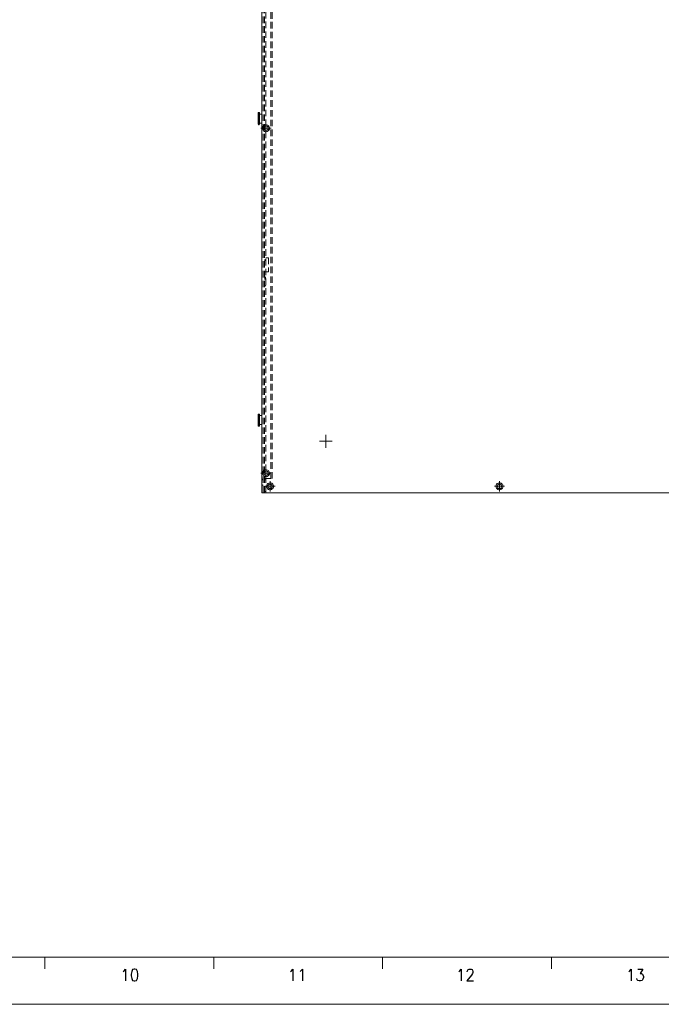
# Model space of a CAD drawing. Header units: millimetres. Extents: x 4497 to 13960, y 12291 to 16372.
# Tile 34 of 217: x 5730 to 6230, y 12784 to 13551. Entities that reach past the tile are written whole.
import ezdxf
from ezdxf.enums import TextEntityAlignment as Align

# ---------------------------------------------------------------- set-up
doc = ezdxf.new("R2010")
doc.units = ezdxf.units.MM
doc.header["$LTSCALE"] = 0.8
doc.linetypes.add('CENTER', pattern=[50.8, 31.75, -6.35, 6.35, -6.35])
doc.linetypes.add('HIDDEN', pattern=[9.525, 6.35, -3.175])
doc.layers.get('0').update_dxf_attribs({"linetype": 'CONTINUOUS', "lineweight": 0})
doc.layers.add('1', color=2, linetype='CENTER', lineweight=0)
doc.layers.add('3', color=5, linetype='HIDDEN', lineweight=0)
doc.styles.get("Standard").update_dxf_attribs({"font": 'romans.shx', "width": 0.8, "oblique": 5, "bigfont": 'whgtxt.shx'})

# ---------------------------------------------------------------- blocks, each defined once
blk = doc.blocks.new('X')
at = {"layer": '1'}
for p, q in [((5251.84, 13719.59), (5251.84, 13727.59)), ((5247.84, 13723.59), (5255.84, 13723.59))]:
    blk.add_line(p, q, dxfattribs=at)

msp = doc.modelspace()

# ---------------------------------------------------------------- linework, layer by layer
for p, q in [((5918.993, 13182.625), (5918.993, 13882.625)), ((5916.193, 13478.4), (5916.493, 13478.7)), ((5916.193, 13469.5), (5916.193, 13478.4)), ((5916.493, 13469.2), (5916.493, 13478.7)), ((5916.893, 13478.7), (5916.493, 13478.7)), ((5916.893, 13478.7), (5916.493, 13478.7)), ((5916.893, 13478.7), (5916.893, 13469.2)), ((5917.193, 13478.4), (5916.893, 13478.7)), ((5917.193, 13478.4), (5917.193, 13469.5)), ((5918.993, 13477.45), (5917.193, 13477.45)), ((5916.193, 13469.5), (5916.493, 13469.2)), ((5916.893, 13469.2), (5916.493, 13469.2)), ((5916.893, 13469.2), (5916.493, 13469.2)), ((5917.193, 13469.5), (5916.893, 13469.2)), ((5918.993, 13470.45), (5917.193, 13470.45)), ((5922.193, 13464.769), (5922.193, 13468.182)), ((5916.193, 13243.575), (5916.493, 13243.875)), ((5916.193, 13234.675), (5916.193, 13243.575)), ((5916.893, 13243.875), (5916.493, 13243.875)), ((5916.893, 13243.875), (5916.493, 13243.875)), ((5916.493, 13234.375), (5916.493, 13243.875)), ((5917.193, 13243.575), (5916.893, 13243.875)), ((5916.893, 13243.875), (5916.893, 13234.375)), ((5917.193, 13243.575), (5917.193, 13234.675)), ((5918.993, 13242.625), (5917.193, 13242.625)), ((5916.193, 13234.675), (5916.493, 13234.375)), ((5916.893, 13234.375), (5916.493, 13234.375)), ((5916.893, 13234.375), (5916.493, 13234.375)), ((5917.193, 13234.675), (5916.893, 13234.375)), ((5918.993, 13235.625), (5917.193, 13235.625)), ((5922.193, 13196.119), (5922.193, 13199.532)), ((6356.993, 13182.625), (5918.993, 13182.625)), ((4565.731, 12821.021), (6671.057, 12821.021)), ((5749.977, 12811.819), (5749.977, 12821.021)), ((5881.56, 12811.819), (5881.56, 12821.021)), ((6013.143, 12811.819), (6013.143, 12821.021)), ((6144.725, 12811.819), (6144.725, 12821.021)), ((4519.723, 12784.215), (6707.863, 12784.215))]:
    msp.add_line(p, q)
at = {"color": 1}
for p, q in [((5968.994, 13217.626), (5968.994, 13227.626)), ((5963.994, 13222.626), (5973.994, 13222.626))]:
    msp.add_line(p, q, dxfattribs=at)
for centre in [(5922.293, 13466.475), (5922.293, 13197.825), (5925.493, 13187.625), (6104.293, 13187.625)]:
    msp.add_circle(centre, 1.75)
for centre, start, end in [((5922.292, 13466.476), 45.771081, 180.004676), ((5922.294, 13466.475), 225.771081, 0.004676), ((5922.292, 13197.826), 45.771081, 180.004676), ((5922.294, 13197.825), 225.771081, 0.004676), ((5925.492, 13187.626), 45.771081, 180.004676), ((6104.292, 13187.626), 45.771081, 180.004676), ((5925.494, 13187.625), 225.771081, 0.004676), ((6104.294, 13187.625), 225.771081, 0.004676)]:
    msp.add_arc(centre, 2.749, start, end)
for points in [[(5920.376, 13464.505), (5920.115, 13464.759), (5919.693, 13465.377), (5919.543, 13466.112), (5919.543, 13466.475)], [(5924.211, 13468.446), (5924.471, 13468.192), (5924.894, 13467.574), (5925.043, 13466.839), (5925.043, 13466.475)], [(5920.376, 13195.855), (5920.115, 13196.109), (5919.693, 13196.727), (5919.543, 13197.462), (5919.543, 13197.825)], [(5924.211, 13199.796), (5924.471, 13199.542), (5924.894, 13198.924), (5925.043, 13198.189), (5925.043, 13197.825)], [(5927.411, 13189.596), (5927.671, 13189.342), (5928.094, 13188.724), (5928.243, 13187.989), (5928.243, 13187.625)], [(6106.211, 13189.596), (6106.471, 13189.342), (6106.894, 13188.724), (6107.043, 13187.989), (6107.043, 13187.625)], [(5923.576, 13185.655), (5923.315, 13185.909), (5922.893, 13186.527), (5922.743, 13187.262), (5922.743, 13187.625)], [(6102.376, 13185.655), (6102.115, 13185.909), (6101.693, 13186.527), (6101.543, 13187.262), (6101.543, 13187.625)]]:
    msp.add_open_spline(points, degree=3, knots=[0, 0, 0, 0, 0.5000756, 1, 1, 1, 1])
at = {"layer": '3'}
for p, q in [((5919.993, 13182.625), (5919.993, 13882.625)), ((5921.193, 13182.625), (5921.193, 13882.625)), ((5926.193, 13193.625), (5926.193, 13881.525)), ((5927.193, 13193.625), (5927.193, 13881.525)), ((5922.193, 13468.182), (5922.193, 13733.419)), ((5917.193, 13477.45), (5917.193, 13470.45)), ((5918.993, 13477.45), (5918.993, 13470.45)), ((5922.193, 13199.532), (5922.193, 13464.769)), ((5922.193, 13365.625), (5924.193, 13365.625)), ((5924.193, 13365.625), (5924.193, 13354.625)), ((5922.193, 13363.893), (5921.193, 13363.893)), ((5922.193, 13363.393), (5921.193, 13363.393)), ((5921.193, 13354.625), (5924.193, 13354.625)), ((5921.193, 13350.434), (5922.193, 13350.434)), ((5921.193, 13349.934), (5922.193, 13349.934)), ((5922.193, 13349.496), (5921.193, 13349.496)), ((5922.193, 13348.996), (5921.193, 13348.996)), ((5921.193, 13343.625), (5922.193, 13343.625)), ((5917.193, 13242.625), (5917.193, 13235.625)), ((5918.993, 13242.625), (5918.993, 13235.625)), ((5922.193, 13182.625), (5922.193, 13196.119)), ((5919.993, 13192.375), (5918.993, 13193.375)), ((5919.993, 13188.875), (5918.993, 13187.875)), ((5921.193, 13193.625), (5927.193, 13193.625)), ((5921.193, 13192.625), (5922.193, 13192.625)), ((5922.193, 13183.625), (5921.193, 13183.625))]:
    msp.add_line(p, q, dxfattribs=at)

# ---------------------------------------------------------------- block references
for p in [(670.455, -257.117), (670.455, -525.767), (673.655, -535.967), (852.454, -535.967)]:
    msp.add_blockref('X', p)

# ---------------------------------------------------------------- texts
at = {"width": 0.933333}
for s, p in [('10', (5816.175, 12807.039)), ('11', (5946.613, 12807.039)), ('12', (6077.724, 12807.039)), ('13', (6210.18, 12807.039))]:
    msp.add_text(s, height=9.2016, dxfattribs=at).set_placement(p, align=Align.MIDDLE_CENTER)

doc.saveas('drawing.dxf')
